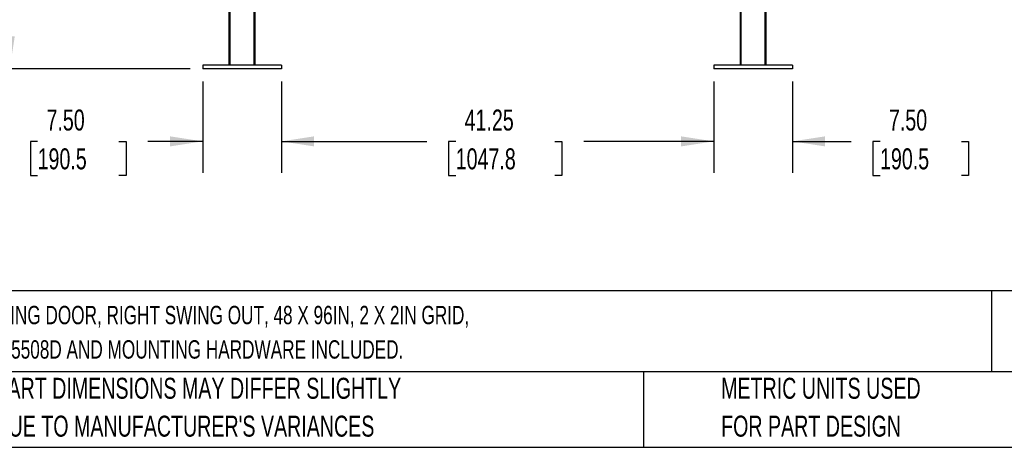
# Model space of a CAD drawing. Header units: inches. Extents: x 0.2 to 10.8, y 0.2 to 8.2.
# Tile 2 of 57: x 2.3 to 6.2, y 0.2 to 1.9. Entities that reach past the tile are written whole.
import ezdxf

# ---------------------------------------------------------------- set-up
doc = ezdxf.new("R2010")
doc.units = ezdxf.units.IN
doc.header["$MEASUREMENT"] = 0
doc.layers.add('DIMENSIONS', color=140, linetype='Continuous', lineweight=25)
doc.layers.add('TEXT', color=140, linetype='Continuous', lineweight=25)
doc.styles.add('SLDTEXTSTYLE0', font='TXT', dxfattribs={"width": 0.7})
doc.dimstyles.new('SLDDIMSTYLE0', dxfattribs={"dimtxt": 0.084961, "dimasz": 0.13, "dimexe": 0, "dimexo": 0.0625, "dimgap": 0.02124, "dimtad": 0, "dimtih": 1, "dimtoh": 1, "dimlfac": 24, "dimrnd": 1e-09, "dimzin": 12, "dimdsep": 46, "dimtxsty": 'SLDTEXTSTYLE0', "dimsah": 1, "dimcen": 0.09, "dimadec": 0, "dimazin": 3, "dimtfac": 1, "dimtofl": 0, "dimtmove": 0, "dimatfit": 3, "dimfxl": 0, "dimfrac": 2, "dimtolj": 1, "dimtzin": 12, "dimarcsym": 0})
doc.dimstyles.new('SLDDIMSTYLE1', dxfattribs={"dimtxt": 0.084961, "dimasz": 0.13, "dimexe": 0, "dimexo": 0.0625, "dimgap": 0.02124, "dimtad": 0, "dimtih": 1, "dimtoh": 1, "dimlfac": 24, "dimrnd": 1e-09, "dimzin": 4, "dimdsep": 46, "dimtxsty": 'SLDTEXTSTYLE0', "dimsah": 1, "dimcen": 0.09, "dimadec": 0, "dimazin": 1, "dimtfac": 1, "dimtofl": 0, "dimtmove": 0, "dimatfit": 3, "dimfxl": 0, "dimfrac": 2, "dimtolj": 1, "dimtzin": 12, "dimarcsym": 0})
doc.dimstyles.new('SLDDIMSTYLE2', dxfattribs={"dimtxt": 0.084961, "dimasz": 0.13, "dimexe": 0, "dimexo": 0.0625, "dimgap": 0.02124, "dimtad": 0, "dimtih": 1, "dimtoh": 1, "dimlfac": 24, "dimrnd": 1e-09, "dimzin": 4, "dimdsep": 46, "dimtxsty": 'SLDTEXTSTYLE0', "dimsah": 1, "dimcen": 0.09, "dimadec": 0, "dimazin": 1, "dimtfac": 1, "dimtmove": 0, "dimatfit": 0, "dimfxl": 0, "dimfrac": 2, "dimtolj": 1, "dimtzin": 12, "dimarcsym": 0})

# ---------------------------------------------------------------- blocks, each defined once
blk = doc.blocks.new('_D_1')
at = {"layer": 'DIMENSIONS'}
for p, q in [((3.1634, 5.7362), (2.106, 5.7362)), ((2.231, 5.7362), (2.231, 4.6949)), ((2.0341, 4.5409), (2.0055, 4.5409)), ((2.0055, 4.5409), (2.0055, 4.4058)), ((2.4279, 4.5409), (2.4564, 4.5409)), ((2.4564, 4.5409), (2.4564, 4.4058)), ((2.0055, 4.4058), (2.0341, 4.4058)), ((2.231, 1.7528), (2.231, 4.3868)), ((2.4564, 4.4058), (2.4279, 4.4058)), ((2.948, 1.7528), (2.106, 1.7528))]:
    blk.add_line(p, q, dxfattribs=at)
for points in [[(2.231, 5.7362), (2.211, 5.6062), (2.251, 5.6062)], [(2.231, 1.7528), (2.251, 1.8828), (2.211, 1.8828)]]:
    blk.add_solid(points, dxfattribs=at)
at = {"layer": 'DIMENSIONS', "char_height": 0.08333, "attachment_point": 1, "style": 'SLDTEXTSTYLE0'}
for s, insert in [('95.60', (2.0694, 4.6673)), ('2428.3', (2.0341, 4.5133))]:
    blk.add_mtext(s, dxfattribs=dict(at, insert=insert))
blk = doc.blocks.new('_D_2')
at = {"layer": 'DIMENSIONS'}
for p, q in [((2.998, 1.7028), (2.998, 1.3402)), ((3.3105, 1.7028), (3.3105, 1.3402)), ((2.3418, 1.4652), (2.3132, 1.4652)), ((2.3132, 1.4652), (2.3132, 1.3301)), ((2.6649, 1.4652), (2.6934, 1.4652)), ((2.6934, 1.4652), (2.6934, 1.3301)), ((2.998, 1.4652), (2.78, 1.4652)), ((3.3105, 1.4652), (3.5605, 1.4652)), ((2.3132, 1.3301), (2.3418, 1.3301)), ((2.6934, 1.3301), (2.6649, 1.3301))]:
    blk.add_line(p, q, dxfattribs=at)
for points in [[(2.998, 1.4652), (2.868, 1.4852), (2.868, 1.4452)], [(3.3105, 1.4652), (3.4405, 1.4452), (3.4405, 1.4852)]]:
    blk.add_solid(points, dxfattribs=at)
at = {"layer": 'DIMENSIONS', "char_height": 0.08333, "attachment_point": 1, "style": 'SLDTEXTSTYLE0'}
for s, insert in [('7.50', (2.3771, 1.5916)), ('190.5', (2.3418, 1.4375))]:
    blk.add_mtext(s, dxfattribs=dict(at, insert=insert))
blk = doc.blocks.new('_D_3')
at = {"layer": 'DIMENSIONS'}
for p, q in [((3.3105, 1.7028), (3.3105, 1.3402)), ((5.0292, 1.7028), (5.0292, 1.3402)), ((3.3105, 1.4652), (3.8883, 1.4652)), ((4.0034, 1.4652), (3.9749, 1.4652)), ((3.9749, 1.4652), (3.9749, 1.3301)), ((4.3972, 1.4652), (4.4258, 1.4652)), ((4.4258, 1.4652), (4.4258, 1.3301)), ((5.0292, 1.4652), (4.5124, 1.4652)), ((3.9749, 1.3301), (4.0034, 1.3301)), ((4.4258, 1.3301), (4.3972, 1.3301))]:
    blk.add_line(p, q, dxfattribs=at)
for points in [[(3.3105, 1.4652), (3.4405, 1.4452), (3.4405, 1.4852)], [(5.0292, 1.4652), (4.8992, 1.4852), (4.8992, 1.4452)]]:
    blk.add_solid(points, dxfattribs=at)
at = {"layer": 'DIMENSIONS', "char_height": 0.08333, "attachment_point": 1, "style": 'SLDTEXTSTYLE0'}
for s, insert in [('41.25', (4.0388, 1.5916)), ('1047.8', (4.0034, 1.4375))]:
    blk.add_mtext(s, dxfattribs=dict(at, insert=insert))
blk = doc.blocks.new('_D_4')
at = {"layer": 'DIMENSIONS'}
for p, q in [((5.0292, 1.7028), (5.0292, 1.3402)), ((5.3417, 1.7028), (5.3417, 1.3402)), ((5.0292, 1.4652), (4.7792, 1.4652)), ((5.3417, 1.4652), (5.5746, 1.4652)), ((5.6897, 1.4652), (5.6612, 1.4652)), ((5.6612, 1.4652), (5.6612, 1.3301)), ((6.0129, 1.4652), (6.0414, 1.4652)), ((6.0414, 1.4652), (6.0414, 1.3301)), ((5.6612, 1.3301), (5.6897, 1.3301)), ((6.0414, 1.3301), (6.0129, 1.3301))]:
    blk.add_line(p, q, dxfattribs=at)
for points in [[(5.0292, 1.4652), (4.8992, 1.4852), (4.8992, 1.4452)], [(5.3417, 1.4652), (5.4717, 1.4452), (5.4717, 1.4852)]]:
    blk.add_solid(points, dxfattribs=at)
at = {"layer": 'DIMENSIONS', "char_height": 0.08333, "attachment_point": 1, "style": 'SLDTEXTSTYLE0'}
for s, insert in [('7.50', (5.7251, 1.5916)), ('190.5', (5.6897, 1.4375))]:
    blk.add_mtext(s, dxfattribs=dict(at, insert=insert))

msp = doc.modelspace()

# ---------------------------------------------------------------- linework, layer by layer
for p, q in [((3.10216, 5.73193), (3.10216, 1.76839)), ((5.23757, 1.76839), (5.23757, 5.73193)), ((5.13341, 5.33587), (5.13341, 1.76839)), ((3.20632, 1.76839), (3.20632, 3.30459)), ((3.10716, 1.76839), (3.10716, 2.08609)), ((3.20132, 2.08609), (3.20132, 1.76839)), ((5.13841, 1.76839), (5.13841, 2.08609)), ((5.23257, 2.08609), (5.23257, 1.76839)), ((2.99799, 1.76839), (2.99799, 1.75276)), ((3.31049, 1.76839), (2.99799, 1.76839)), ((3.31049, 1.76839), (3.31049, 1.75276)), ((5.34174, 1.76839), (5.02924, 1.76839)), ((5.02924, 1.76839), (5.02924, 1.75276)), ((5.34174, 1.76839), (5.34174, 1.75276)), ((3.31049, 1.75276), (2.99799, 1.75276)), ((5.34174, 1.75276), (5.02924, 1.75276))]:
    msp.add_line(p, q)
at = {"layer": 'TEXT'}
for p, q in [((10.75, 0.87111), (0.25, 0.87111)), ((6.13224, 0.87111), (6.13224, 0.55)), ((10.75, 0.55), (0.25, 0.55)), ((4.74986, 0.55), (4.74986, 0.25)), ((0.25, 0.25), (10.75, 0.25))]:
    msp.add_line(p, q, dxfattribs=at)

# ---------------------------------------------------------------- texts
at = {"layer": 'TEXT', "attachment_point": 1, "style": 'SLDTEXTSTYLE0'}
for s, insert, char_height in [('HUSKY RACK AND WIRE VELOX SERIES MACHINE GUARDING DOOR, RIGHT SWING OUT, 48 X 96IN, 2 X 2IN GRID,', (0.31361, 0.81182), 0.0729167), ('CARBON STEEL, YELLOW AND BLACK. 2 DOOR POSTS XG5508D AND MOUNTING HARDWARE INCLUDED.', (0.31361, 0.67523), 0.0729167), ('PART DIMENSIONS MAY DIFFER SLIGHTLY', (2.17005, 0.52614), 0.0833333), ('METRIC UNITS USED', (5.0582, 0.52614), 0.0833333), ("DUE TO MANUFACTURER'S VARIANCES", (2.17005, 0.37566), 0.0833333), ('FOR PART DESIGN', (5.0582, 0.37566), 0.0833333)]:
    msp.add_mtext(s, dxfattribs=dict(at, insert=insert, char_height=char_height))

# ---------------------------------------------------------------- dimensions: what is measured, and where the dimension line sits
at = {"layer": 'DIMENSIONS'}
dim = msp.add_linear_dim(base=(2.23097, 1.75276), p1=(3.21341, 5.73616), p2=(2.99799, 1.75276), angle=90, dimstyle='SLDDIMSTYLE1', dxfattribs=at)
dim.commit()
dim.dimension.update_dxf_attribs({"geometry": '_D_1', "text_midpoint": (2.23097, 4.54088), "dimtype": 160})
for base, p1, p2, dimstyle, picture, middle in [((2.99799, 1.46515), (3.31049, 1.75276), (2.99799, 1.75276), 'SLDDIMSTYLE2', '_D_2', (2.50333, 1.46515)), ((5.02924, 1.46515), (3.31049, 1.75276), (5.02924, 1.75276), 'SLDDIMSTYLE0', '_D_3', (4.20034, 1.46515)), ((5.02924, 1.46515), (5.34174, 1.75276), (5.02924, 1.75276), 'SLDDIMSTYLE2', '_D_4', (5.85128, 1.46515))]:
    dim = msp.add_linear_dim(base=base, p1=p1, p2=p2, dimstyle=dimstyle, dxfattribs=at)
    dim.commit()
    dim.dimension.update_dxf_attribs({"geometry": picture, "text_midpoint": middle, "dimtype": 160})

doc.saveas('drawing.dxf')
